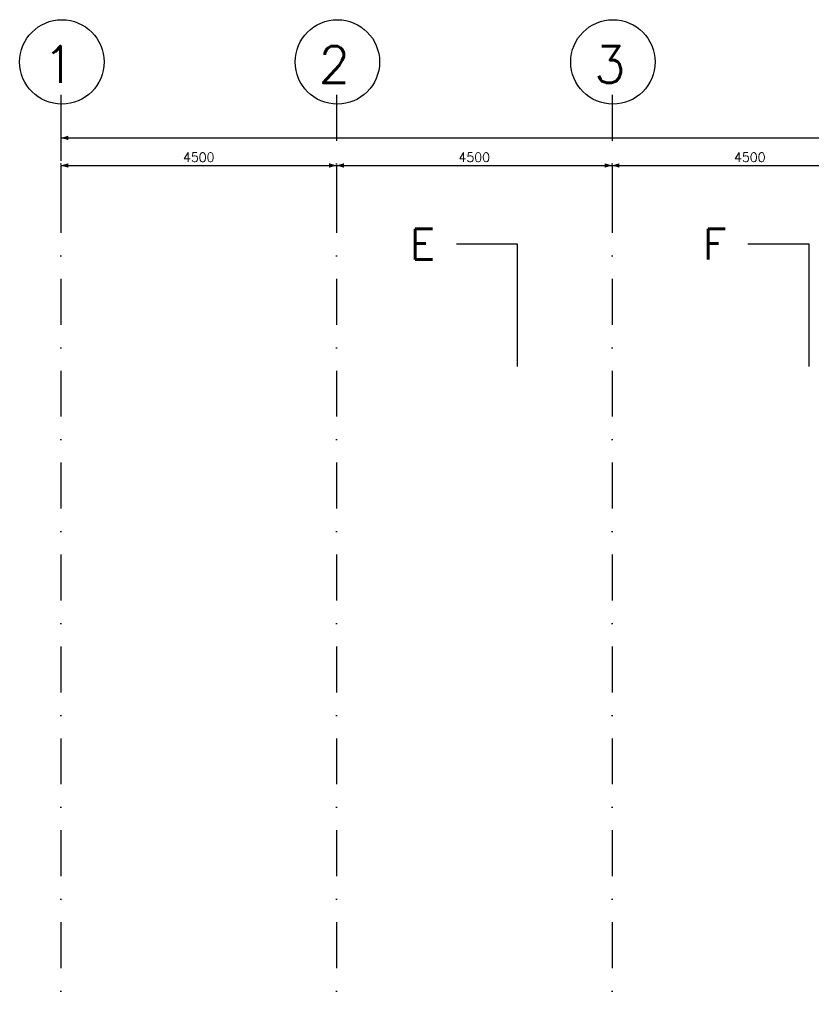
# Model space of a CAD drawing. Extents: x 0 to 118900, y 0 to 84100.
# Tile 2 of 16: x 32013 to 44943, y 21320 to 37389. Entities that reach past the tile are written whole.
import ezdxf
from ezdxf.enums import TextEntityAlignment as Align

# ---------------------------------------------------------------- set-up
doc = ezdxf.new("R2010")
doc.units = 0
doc.header["$LTSCALE"] = 60
doc.header["$MEASUREMENT"] = 0
doc.linetypes.add('CENTER', pattern=[50, 31.25, -6.25, 6.25, -6.25])
doc.linetypes.add('DASHDOT', pattern=[25, 12.5, -6.25, 0, -6.25])
doc.layers.get('0').update_dxf_attribs({"linetype": 'CONTINUOUS'})
for name, color, linetype in [('DSN50', 1, 'CENTER'), ('LAAG50', 1, 'CONTINUOUS'), ('MAAT15', 3, 'CONTINUOUS'), ('STRAMIEN', 3, 'DASHDOT')]:
    doc.layers.add(name, color=color, linetype=linetype)
doc.styles.add('ROMANS', font='romans')

# ---------------------------------------------------------------- blocks, each defined once
blk = doc.blocks.new('ZUDIMTUS')
at = {"color": 3}
blk.add_solid([(0, 0), (-800, -240), (-800, 240)], dxfattribs=at)
blk = doc.blocks.new('DRSBL')
at = {"linetype": 'Continuous'}
for p, q in [((0, 0), (-10, 0)), ((0, -20), (0, 0))]:
    blk.add_line(p, q, dxfattribs=at)

msp = doc.modelspace()

# ---------------------------------------------------------------- linework, layer by layer
at = {"layer": 'MAAT15'}
for p, q in [((32688, 35460), (32688, 35085)), ((32688, 35460), (80788, 35460)), ((32688, 35010), (32688, 34635)), ((32688, 35010), (37188, 35010)), ((37188, 35010), (37188, 34635)), ((37188, 35010), (41688, 35010)), ((41688, 35010), (41688, 34635)), ((41688, 35010), (46188, 35010))]:
    msp.add_line(p, q, dxfattribs=at)
at = {"layer": 'STRAMIEN'}
for p, q in [((32688, 36161), (32688, 11153)), ((37188, 36161), (37188, 11118)), ((41688, 36161), (41688, 11153))]:
    msp.add_line(p, q, dxfattribs=at)
at = {"layer": 'STRAMIEN', "linetype": 'Continuous'}
for centre in [(32702, 36700), (37202, 36700), (41702, 36700)]:
    msp.add_circle(centre, 689, dxfattribs=at)

# ---------------------------------------------------------------- block references
at = {"layer": 'DSN50', "xscale": 100, "yscale": 100, "zscale": 100}
for p in [(40146, 33727), (44907, 33727)]:
    msp.add_blockref('DRSBL', p, dxfattribs=at)
at = {"layer": 'MAAT15', "xscale": 0.15, "yscale": 0.15, "zscale": 0.15, "rotation": 180}
for p in [(32688, 35460), (32688, 35010), (37188, 35010), (41688, 35010)]:
    msp.add_blockref('ZUDIMTUS', p, dxfattribs=at)
at = {"layer": 'MAAT15', "xscale": 0.15, "yscale": 0.15, "zscale": 0.15}
for p in [(37188, 35010), (41688, 35010)]:
    msp.add_blockref('ZUDIMTUS', p, dxfattribs=at)

# ---------------------------------------------------------------- texts
at = {"layer": 'DSN50', "style": 'ROMANS'}
for s, p in [('E', (38796, 33727)), ('F', (43557, 33727))]:
    msp.add_text(s, height=500, dxfattribs=at).set_placement(p, align=Align.MIDDLE_RIGHT)
at = {"layer": 'LAAG50', "style": 'ROMANS'}
for s, p in [('2', (37152, 36358)), ('3', (41652, 36358)), ('1', (32652, 36358))]:
    msp.add_text(s, height=600, dxfattribs=at).set_placement(p, align=Align.CENTER)
at = {"layer": 'MAAT15', "style": 'ROMANS'}
for p in [(34938, 35070), (39438, 35070), (43938, 35070)]:
    msp.add_text('4500', height=150, dxfattribs=at).set_placement(p, align=Align.CENTER)

doc.saveas('drawing.dxf')
